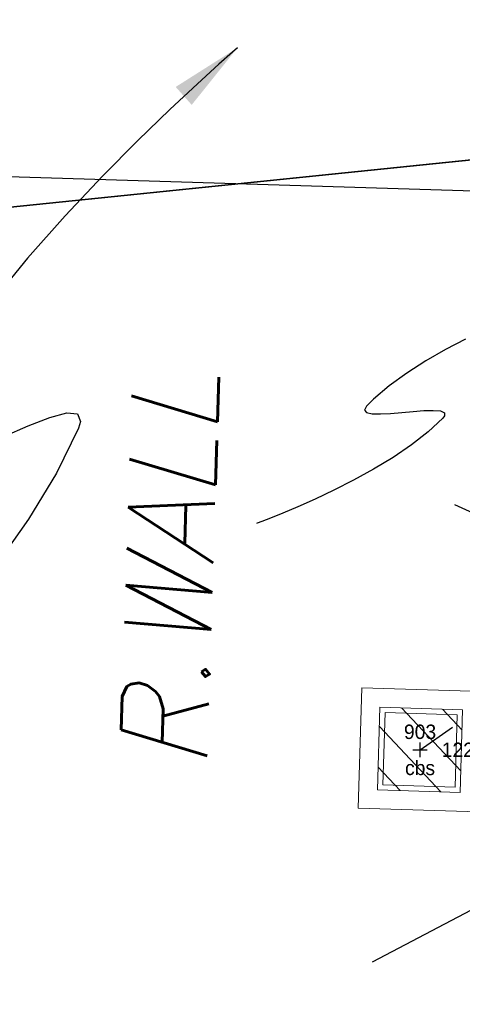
# Model space of a CAD drawing. Extents: x 2383805 to 2387584, y 226460 to 239380.
# Tile 14 of 53: x 2386848 to 2386860, y 227280 to 227307. Entities that reach past the tile are written whole.
import ezdxf
from ezdxf.enums import TextEntityAlignment as Align

# ---------------------------------------------------------------- set-up
doc = ezdxf.new("R2010")
doc.units = 0
doc.header["$LTSCALE"] = 20
doc.header["$MEASUREMENT"] = 0
doc.header["$PDSIZE"] = 2
for name, pattern in [('OhDOT_USTN2', [0.11, 0.069, -0.041]), ('OhDOT_USTN3', [0.22, 0.165, -0.055]), ('OhDOT_USTN5', [0.11, 0.055, -0.055]), ('REDO_Drainage01', [1.6, 0.85, -0.75])]:
    doc.linetypes.add(name, pattern=pattern)
for name, color, linetype in [('0_Match_Line_Mask', 9, 'Continuous'), ('DR_X_Cells', 151, 'OhDOT_USTN2'), ('DR_X_Storm_Sewer', 151, 'OhDOT_USTN5'), ('DV_X_Property_Line', 7, 'Continuous'), ('RD_X_Text', 7, 'Continuous'), ('SV_X_Shot_Marker', 2, 'Continuous'), ('SV_X_Text_Description', 7, 'Continuous'), ('SV_X_Text_Elevation', 7, 'Continuous'), ('SV_X_Text_Name', 7, 'Continuous')]:
    doc.layers.add(name, color=color, linetype=linetype)
doc.layers.add('DT_X_Contour_Major', color=132, linetype='OhDOT_USTN3', transparency=0.5)
doc.styles.add('PTXT', font='TXT')
doc.styles.add('SHR', font='simplex.shx', dxfattribs={"oblique": 15})

# ---------------------------------------------------------------- blocks, each defined once
blk = doc.blocks.new('SPT9')
at = {"color": 0, "linetype": 'Continuous'}
for p, q in [((-0.5, 0), (0.5, 0)), ((0, -0.5), (0, 0.5))]:
    blk.add_line(p, q, dxfattribs=at)
blk = doc.blocks.new('CB22B-X')
at = {"layer": 'Defpoints', "color": 20, "linetype": 'REDO_Drainage01', "lineweight": 0}
blk.add_lwpolyline([(-1, 1), (1, 1), (1, -1), (-1, -1), (-1, 1)], close=True, dxfattribs=at)
at = {"layer": 'DR_X_Cells', "color": 151, "linetype": 'Continuous', "lineweight": 0}
for p, q in [((-1.146, -0.613), (0.613, 1.146)), ((-1.146, 0.518), (-0.518, 1.146)), ((-0.547, -1.146), (1.146, 0.547)), ((0.584, -1.146), (1.146, -0.584))]:
    blk.add_line(p, q, dxfattribs=at)
at = {"layer": 'DR_X_Cells', "color": 151, "linetype": 'REDO_Drainage01', "lineweight": 0}
blk.add_lwpolyline([(-1.667, 1.667), (1.667, 1.667), (1.667, -1.667), (-1.667, -1.667), (-1.667, 1.667)], close=True, dxfattribs=at)
at = {"layer": 'DR_X_Cells', "color": 151, "linetype": 'Continuous', "lineweight": 0, "flags": 128}
blk.add_lwpolyline([(-1.146, 1.146), (1.146, 1.146), (1.146, -1.146), (-1.146, -1.146), (-1.146, 1.146)], close=True, dxfattribs=at)
blk = doc.blocks.new('CBS_CATCH BASIN RECTANGLE')
blk.add_blockref('CB22B-X', (0, 0))

msp = doc.modelspace()

# ---------------------------------------------------------------- linework, layer by layer
at = {"layer": '0_Match_Line_Mask'}
msp.add_line((2386801.066, 227304.377), (2386985.49, 227298.689), dxfattribs=at)
at = {"layer": 'DR_X_Storm_Sewer'}
msp.add_line((2386859.249, 227287.05), (2386873.927, 227297.27), dxfattribs=at)
at = {"layer": 'DT_X_Contour_Major', "elevation": 1225}
msp.add_lwpolyline([(2386857.93, 227281.178), (2386866.681, 227285.759), (2386865.603, 227291.367), (2386860.209, 227293.838)], dxfattribs=at)
at = {"layer": 'DV_X_Property_Line', "elevation": 1233.034}
msp.add_lwpolyline([(2386832.108, 226803.674), (2386818.933, 226860.158), (2386790.417, 227041.648), (2386739.872, 227036.534), (2386730.214, 227146.878), (2386716.512, 227288.537), (2386715.788, 227296.022), (2386867.055, 227310.834), (2386896.91, 227313.758), (2386896.728, 227307.116), (2386716.512, 227288.537)], dxfattribs=at)
msp.add_lwpolyline([(2386832.117, 226803.678, -0.218949), (2386755.576, 226868.776), (2386739.898, 227036.545), (2386730.248, 227146.894), (2386716.557, 227288.554), (2386896.774, 227307.119), (2386889.773, 227052.545), (2386879.514, 227051.421), (2386880.741, 227028.624), (2386882.378, 226970.337), (2386857.852, 226967.249), (2386847.07, 226887.979), (2386831.976, 226843.384), (2386824.362, 226836.902), (2386832.11, 226803.673)], format="xyb", dxfattribs=at)
at = {"layer": 'DV_X_Property_Line'}
for points in [[(2386854.19, 227306.501), (2386854.053, 227306.383), (2386853.67, 227306.043), (2386853.078, 227305.506), (2386852.317, 227304.794), (2386851.427, 227303.931), (2386850.447, 227302.94), (2386849.416, 227301.846), (2386848.373, 227300.67), (2386847.358, 227299.438)], [(2386847.717, 227295.732), (2386848.393, 227296.031), (2386848.989, 227296.26), (2386849.459, 227296.383), (2386849.757, 227296.358), (2386849.837, 227296.149), (2386849.781, 227295.962), (2386849.172, 227294.714), (2386848.398, 227293.441), (2386847.498, 227292.167)]]:
    msp.add_lwpolyline(points, dxfattribs=at)
msp.add_solid([(2386852.922, 227304.919), (2386852.478, 227305.416), (2386854.19, 227306.501)], dxfattribs=at)
at = {"layer": 'RD_X_Text'}
msp.add_lwpolyline([(2386860.509, 227298.432), (2386859.958, 227298.142), (2386859.41, 227297.827), (2386858.882, 227297.49), (2386858.392, 227297.135), (2386857.958, 227296.763), (2386857.768, 227296.573), (2386857.706, 227296.46), (2386857.764, 227296.392), (2386857.92, 227296.36), (2386858.15, 227296.356), (2386858.432, 227296.372), (2386858.742, 227296.398), (2386859.059, 227296.426), (2386859.358, 227296.448), (2386859.616, 227296.455), (2386859.812, 227296.439), (2386859.922, 227296.39), (2386859.923, 227296.301), (2386859.876, 227296.238), (2386859.476, 227295.86), (2386859.012, 227295.496), (2386858.501, 227295.149), (2386857.961, 227294.823), (2386857.409, 227294.52), (2386856.864, 227294.245), (2386856.343, 227293.999), (2386855.865, 227293.786), (2386855.446, 227293.609), (2386855.106, 227293.472), (2386854.861, 227293.377), (2386854.731, 227293.329), (2386854.713, 227293.322)], dxfattribs=at)
at = {"layer": 'SV_X_Shot_Marker'}
msp.add_point((2386859.249, 227287.05, 1224.569), dxfattribs=at)

# ---------------------------------------------------------------- block references
at = {"layer": 'DR_X_Cells', "rotation": 88.23333334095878}
msp.add_blockref('CBS_CATCH BASIN RECTANGLE', (2386859.249, 227287.05, 1224.569), dxfattribs=at)
at = {"layer": 'SV_X_Shot_Marker', "xscale": 0.4, "yscale": 0.4, "zscale": 0.4}
msp.add_blockref('SPT9', (2386859.249, 227287.05, 1224.569), dxfattribs=at)

# ---------------------------------------------------------------- texts
at = {"layer": 'RD_X_Text', "insert": (2386850.937, 227286.548), "char_height": 2.4, "attachment_point": 1, "rotation": 88.2333, "style": 'SHR'}
msp.add_mtext_dynamic_manual_height_columns('R.WALL', width=29.32602, gutter_width=12, heights=[0], dxfattribs=at)
at = {"layer": 'SV_X_Text_Description', "style": 'PTXT'}
msp.add_text('cbs', height=0.4, dxfattribs=at).set_placement((2386859.249, 227286.35, 1224.569), align=Align.CENTER)
at = {"layer": 'SV_X_Text_Elevation', "style": 'PTXT'}
msp.add_text('1224.569', height=0.4, dxfattribs=at).set_placement((2386859.849, 227286.85, 1224.569))
at = {"layer": 'SV_X_Text_Name', "style": 'PTXT'}
msp.add_text('903', height=0.4, dxfattribs=at).set_placement((2386859.249, 227287.35, 1224.569), align=Align.CENTER)

doc.saveas('drawing.dxf')
